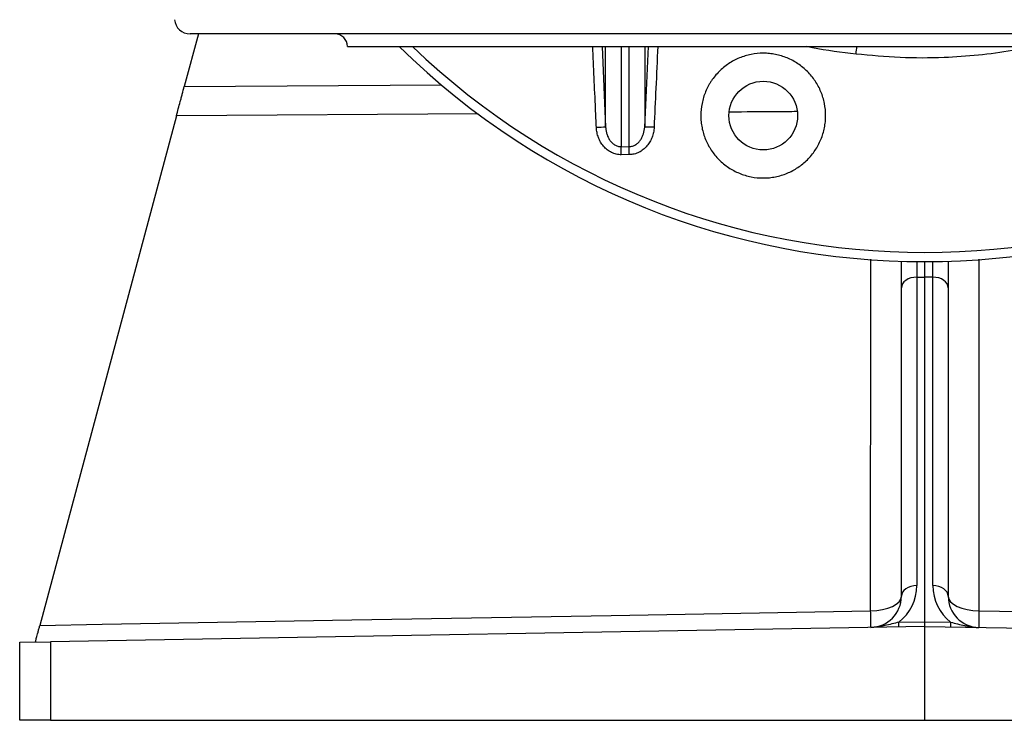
# Model space of a CAD drawing. Header units: millimetres. Extents: x 6 to 914, y 13 to 2073.
# Tile 1 of 12: x 235 to 551, y 13 to 237. Entities that reach past the tile are written whole.
import ezdxf

# ---------------------------------------------------------------- set-up
doc = ezdxf.new("R2010")
doc.units = ezdxf.units.MM

msp = doc.modelspace()

# ---------------------------------------------------------------- linework, layer by layer
at = {"color": 7, "linetype": 'Continuous', "lineweight": 25}
for p, q in [((292.57, 232.59), (288.06, 215.77)), ((525.31, 232.59), (289.89, 232.59)), ((760.73, 232.59), (525.31, 232.59)), ((340.31, 228.59), (525.31, 228.59)), ((525.31, 228.59), (710.31, 228.59)), ((285.54, 206.36), (241.77, 42.99)), ((428.06, 196.45), (430.57, 196.46)), ((430.59, 193.89), (428.08, 193.88)), ((517.81, 151.18), (517.81, 159.71)), ((525.31, 154.67), (525.31, 159.59)), ((532.81, 159.71), (532.81, 151.18)), ((522.73, 154.64), (525.31, 154.67)), ((522.73, 154.64), (522.73, 55.79)), ((527.9, 154.64), (525.31, 154.67)), ((525.31, 44.17), (525.31, 154.67)), ((527.9, 55.79), (527.9, 154.64)), ((517.81, 52.33), (517.81, 151.18)), ((532.81, 151.18), (532.81, 52.33)), ((517.04, 44.03), (525.31, 44.17)), ((525.31, 42.63), (525.31, 44.17)), ((525.31, 44.17), (533.59, 44.03)), ((241.67, 42.63), (241.77, 42.99)), ((525.31, 42.63), (245.14, 37.74)), ((525.31, 12.57), (525.31, 42.63)), ((525.31, 42.63), (805.49, 37.74)), ((235.31, 37.57), (245.14, 37.74)), ((235.31, 12.57), (235.31, 37.57)), ((245.14, 37.74), (245.14, 12.57)), ((245.14, 12.57), (235.31, 12.57)), ((245.14, 12.57), (525.31, 12.57)), ((525.31, 12.57), (805.49, 12.57))]:
    msp.add_line(p, q, dxfattribs=at)
at = {"color": 8, "linetype": 'Continuous', "lineweight": 25}
for p, q in [((421.89, 228.59), (423.06, 202.67)), ((423.06, 202.67), (423.06, 228.59)), ((428.06, 228.59), (428.06, 196.45)), ((430.57, 196.46), (430.57, 228.59)), ((435.56, 228.59), (435.56, 202.75)), ((435.56, 202.75), (436.74, 228.59)), ((288.06, 215.77), (370.49, 216.3)), ((382.19, 206.99), (285.54, 206.36)), ((522.73, 159.61), (522.73, 154.64)), ((527.9, 154.64), (527.9, 159.61))]:
    msp.add_line(p, q, dxfattribs=at)
at = {"color": 8, "linetype": 'Continuous', "lineweight": 25, "flags": 128}
for points in [[(507.97, 47.67), (507.97, 65.37), (507.99, 136.15), (507.99, 160.38)], [(542.63, 160.35), (542.64, 119.39), (542.66, 47.67)]]:
    msp.add_lwpolyline(points, dxfattribs=at)
at = {"color": 7, "linetype": 'Continuous', "lineweight": 25, "flags": 128}
for points in [[(522.73, 154.64), (521.76, 154.56), (520.84, 154.36), (519.99, 154.04), (519.25, 153.6), (518.64, 153.08), (518.19, 152.49), (517.91, 151.85), (517.81, 151.18)], [(532.81, 151.18), (532.72, 151.85), (532.44, 152.49), (531.99, 153.08), (531.38, 153.6), (530.64, 154.04), (529.79, 154.36), (528.86, 154.56), (527.9, 154.64)], [(522.73, 55.79), (521.76, 55.71), (520.84, 55.51), (519.99, 55.18), (519.25, 54.75), (518.64, 54.23), (518.19, 53.64), (517.91, 53), (517.81, 52.33)], [(532.81, 52.33), (532.72, 53), (532.44, 53.64), (531.99, 54.23), (531.38, 54.75), (530.64, 55.18), (529.79, 55.51), (528.86, 55.71), (527.9, 55.79)], [(507.97, 47.67), (509.9, 47.77), (511.75, 48.05), (513.45, 48.48), (514.94, 49.06), (516.16, 49.76), (517.07, 50.56), (517.62, 51.43), (517.81, 52.33)], [(532.81, 52.33), (533, 51.43), (533.56, 50.56), (534.47, 49.76), (535.69, 49.06), (537.18, 48.48), (538.88, 48.05), (540.73, 47.77), (542.66, 47.67)], [(241.77, 42.99), (261.76, 43.34), (341.75, 44.75), (424.86, 46.21), (507.97, 47.67)], [(542.66, 47.67), (562.65, 47.32), (642.64, 45.91), (725.75, 44.45), (808.86, 42.99)]]:
    msp.add_lwpolyline(points, dxfattribs=at)
at = {"color": 7, "linetype": 'Continuous', "lineweight": 25}
msp.add_circle((473.55, 206.41), 11, dxfattribs=at)
for centre, radius, start, end in [((289.89, 237.59), 5, 185, 270), ((336.31, 228.59), 4, 0, 90), ((525.31, 399.59), 240, 225.4387, 314.5613), ((423.19, 150.27), 52.4, 90.1326, 93.3835), ((435.61, 153.47), 49.28, 86.5466, 90.0563), ((201.59, 193.2), 226.49, 0.1713, 0.8234), ((199.22, 193.21), 231.37, 0.1677, 0.8059), ((507.73, 55.79), 15, 308.3763, 0), ((542.9, 55.79), 15, 180, 231.6237), ((507.81, 52.33), 10, 271, 0), ((542.81, 52.33), 10, 180, 269), ((385.36, 44.58), 122.65, 358.9496, 1.444), ((665.27, 44.58), 122.65, 178.556, 181.0504), ((485.78, 43.26), 31.26, 358.5885, 1.4115), ((564.84, 43.26), 31.26, 178.5885, 181.4115)]:
    msp.add_arc(centre, radius, start, end, dxfattribs=at)
at = {"color": 8, "linetype": 'Continuous', "lineweight": 25}
msp.add_arc((525.31, 399.59), 237.05, 226.1668, 313.8332, dxfattribs=at)
for points, knots in [([(420.09, 202.58), (420, 204.58), (419.61, 213.25), (419.22, 221.92), (418.91, 228.59)], [0, 0, 0, 0, 0.2303956, 1, 1, 1, 1]), ([(439.76, 228.59), (439.56, 224.11), (439.16, 215.47), (438.77, 206.83), (438.58, 202.66)], [0, 0, 0, 0, 0.518001, 1, 1, 1, 1]), ([(503.29, 226.14), (498.6, 226.66), (493.27, 227.24), (488.05, 228.45), (487.43, 228.59)], [0, 0, 0, 0, 0.88025, 1, 1, 1, 1]), ([(503.29, 226.14), (503.29, 226.19), (503.38, 226.98), (503.48, 227.87), (503.56, 228.56), (503.56, 228.59)], [0, 0, 0, 0, 0.054531, 0.956429, 1, 1, 1, 1]), ([(560.09, 228.59), (557.86, 228.13), (552.04, 226.91), (542.48, 225.7), (530.46, 224.84), (517.36, 224.79), (507.98, 225.69), (503.29, 226.14)], [0, 0, 0, 0, 0.119648, 0.312453, 0.505259, 0.752628, 1, 1, 1, 1]), ([(484.32, 207.68), (482.15, 207.66), (474.97, 207.61), (467.79, 207.56), (462.78, 207.53)], [0, 0, 0, 0, 0.301772, 1, 1, 1, 1])]:
    msp.add_open_spline(points, degree=3, knots=knots, dxfattribs=at)
at = {"color": 7, "linetype": 'Continuous', "lineweight": 25}
for points, knots in [([(459.39, 192.28), (458.46, 193.21), (457.63, 194.23), (456.55, 195.85), (456.21, 196.41), (455.59, 197.57), (455.31, 198.17), (454.56, 199.99), (454.19, 201.24), (453.8, 203.16), (453.71, 203.81), (453.58, 205.12), (453.55, 205.78), (453.55, 207.73), (453.68, 209.03), (454.06, 210.97), (454.23, 211.61), (454.61, 212.86), (455.05, 214.09), (455.61, 215.27), (456.07, 216.13), (456.23, 216.42), (456.57, 216.98), (456.75, 217.26), (457.66, 218.63), (458.49, 219.63), (459.87, 221.02), (460.36, 221.46), (461.38, 222.29), (461.91, 222.68), (463.54, 223.77), (464.69, 224.39), (466.51, 225.14), (467.13, 225.36), (468.39, 225.74), (469.02, 225.9), (470.94, 226.28), (472.24, 226.41), (474.22, 226.41), (474.88, 226.37), (476.18, 226.24), (476.82, 226.15), (478.1, 225.89), (478.73, 225.73), (479.99, 225.35), (480.61, 225.13), (482.43, 224.38), (483.58, 223.76), (485.21, 222.67), (485.73, 222.28), (486.75, 221.44), (487.24, 221), (488.62, 219.62), (489.45, 218.61), (490.54, 216.97), (490.89, 216.4), (491.5, 215.24), (492.06, 214.06), (492.5, 212.84), (492.88, 211.59), (493.04, 210.95), (493.42, 209.01), (493.55, 207.71), (493.55, 205.75), (493.52, 205.1), (493.42, 204.12), (493.38, 203.79), (493.28, 203.14), (493.23, 202.82), (492.91, 201.21), (492.53, 199.97), (491.78, 198.15), (491.49, 197.55), (490.87, 196.39), (490.54, 195.83), (489.45, 194.21), (488.62, 193.2), (487.23, 191.8), (486.74, 191.36), (485.73, 190.53), (485.2, 190.14), (484.12, 189.42), (483.56, 189.08), (482.4, 188.46), (481.8, 188.18), (479.99, 187.43), (478.74, 187.05), (476.82, 186.66), (476.17, 186.57), (474.85, 186.44), (474.2, 186.41), (472.24, 186.41), (470.94, 186.53), (469.01, 186.92), (468.37, 187.08), (467.11, 187.46), (466.5, 187.68), (465.29, 188.18), (464.71, 188.46), (463.55, 189.07), (462.99, 189.41), (461.34, 190.51), (460.33, 191.34), (459.39, 192.28)], [0, 0, 0, 0, 0.03125, 0.03125, 0.046875, 0.046875, 0.0625, 0.0625, 0.09375, 0.09375, 0.109375, 0.109375, 0.125, 0.125, 0.15625, 0.15625, 0.171875, 0.171875, 0.1875, 0.203125, 0.203125, 0.210937, 0.210937, 0.21875, 0.21875, 0.25, 0.25, 0.265625, 0.265625, 0.28125, 0.28125, 0.3125, 0.3125, 0.328125, 0.328125, 0.34375, 0.34375, 0.375, 0.375, 0.390625, 0.390625, 0.40625, 0.40625, 0.421875, 0.421875, 0.4375, 0.4375, 0.46875, 0.46875, 0.484375, 0.484375, 0.5, 0.5, 0.53125, 0.53125, 0.546875, 0.546875, 0.5625, 0.578125, 0.578125, 0.59375, 0.59375, 0.625, 0.625, 0.640625, 0.640625, 0.648438, 0.648438, 0.65625, 0.65625, 0.6875, 0.6875, 0.703125, 0.703125, 0.71875, 0.71875, 0.75, 0.75, 0.765625, 0.765625, 0.78125, 0.78125, 0.796875, 0.796875, 0.8125, 0.8125, 0.84375, 0.84375, 0.859375, 0.859375, 0.875, 0.875, 0.90625, 0.90625, 0.921875, 0.921875, 0.9375, 0.9375, 0.953125, 0.953125, 0.96875, 0.96875, 1, 1, 1, 1]), ([(285.54, 206.36), (285.93, 207.83), (286.34, 209.34), (286.87, 211.31), (286.97, 211.71), (287.19, 212.51), (287.3, 212.92), (287.62, 214.14), (287.84, 214.95), (288.06, 215.77)], [0, 0, 0, 0, 0.5, 0.5, 0.625, 0.625, 0.75, 0.75, 1, 1, 1, 1]), ([(428.08, 193.88), (427.53, 193.87), (426.99, 193.94), (425.94, 194.18), (425.42, 194.37), (424.45, 194.84), (423.99, 195.13), (423.13, 195.81), (422.74, 196.19), (422.03, 197.01), (421.71, 197.46), (421.17, 198.4), (420.93, 198.89), (420.65, 199.65), (420.56, 199.91), (420.41, 200.43), (420.35, 200.7), (420.18, 201.49), (420.12, 202.03), (420.09, 202.58)], [0, 0, 0, 0, 0.125, 0.125, 0.25, 0.25, 0.375, 0.375, 0.5, 0.5, 0.625, 0.625, 0.75, 0.75, 0.8125, 0.8125, 0.875, 0.875, 1, 1, 1, 1]), ([(423.06, 202.67), (423.08, 202.31), (423.12, 201.95), (423.24, 201.24), (423.32, 200.88), (423.53, 200.19), (423.66, 199.85), (423.97, 199.19), (424.16, 198.87), (424.58, 198.28), (424.81, 198), (425.2, 197.61), (425.34, 197.49), (425.63, 197.26), (425.78, 197.15), (426.1, 196.96), (426.26, 196.88), (426.6, 196.73), (426.78, 196.66), (427.13, 196.56), (427.31, 196.52), (427.68, 196.46), (427.87, 196.45), (428.06, 196.45)], [0, 0, 0, 0, 0.125, 0.125, 0.25, 0.25, 0.375, 0.375, 0.5, 0.5, 0.625, 0.625, 0.6875, 0.6875, 0.75, 0.75, 0.8125, 0.8125, 0.875, 0.875, 0.9375, 0.9375, 1, 1, 1, 1]), ([(430.57, 196.46), (430.95, 196.47), (431.32, 196.52), (431.85, 196.69), (432.03, 196.76), (432.37, 196.91), (432.53, 197), (433, 197.3), (433.29, 197.53), (433.82, 198.05), (434.06, 198.34), (434.47, 198.94), (434.65, 199.26), (434.96, 199.92), (435.09, 200.26), (435.41, 201.3), (435.53, 202.02), (435.56, 202.75)], [0, 0, 0, 0, 0.125, 0.125, 0.1875, 0.1875, 0.25, 0.25, 0.375, 0.375, 0.5, 0.5, 0.625, 0.625, 0.75, 0.75, 1, 1, 1, 1]), ([(438.58, 202.66), (438.55, 202.11), (438.49, 201.57), (438.27, 200.51), (438.12, 199.99), (437.74, 198.97), (437.51, 198.47), (436.96, 197.53), (436.65, 197.09), (436.12, 196.47), (435.94, 196.27), (435.55, 195.88), (435.34, 195.7), (434.7, 195.19), (434.24, 194.9), (433.51, 194.53), (433.26, 194.42), (432.74, 194.23), (432.48, 194.15), (431.69, 193.96), (431.14, 193.89), (430.59, 193.89)], [0, 0, 0, 0, 0.125, 0.125, 0.25, 0.25, 0.375, 0.375, 0.5, 0.5, 0.5625, 0.5625, 0.625, 0.625, 0.75, 0.75, 0.8125, 0.8125, 0.875, 0.875, 1, 1, 1, 1]), ([(240.34, 37.66), (240.34, 37.66), (240.37, 37.78), (240.47, 38.15), (240.51, 38.31), (240.61, 38.67), (240.66, 38.88), (240.79, 39.35), (240.86, 39.61), (241.01, 40.18), (241.09, 40.49), (241.27, 41.14), (241.36, 41.48), (241.56, 42.21), (241.66, 42.6), (241.77, 42.99)], [0, 0, 0, 0, 0.25, 0.25, 0.375, 0.375, 0.5, 0.5, 0.625, 0.625, 0.75, 0.75, 0.875, 0.875, 1, 1, 1, 1]), ([(517.04, 44.03), (516.29, 43.83), (515.54, 43.64), (514.04, 43.28), (513.28, 43.11), (512.13, 42.87), (511.75, 42.79), (510.99, 42.65), (510.61, 42.58), (509.85, 42.47), (509.48, 42.43), (508.92, 42.38), (508.73, 42.36), (508.45, 42.35), (508.36, 42.34), (508.17, 42.33), (508.08, 42.33), (507.99, 42.33)], [0, 0, 0, 0, 0.25, 0.25, 0.5, 0.5, 0.625, 0.625, 0.75, 0.75, 0.875, 0.875, 0.9375, 0.9375, 0.96875, 0.96875, 1, 1, 1, 1]), ([(533.59, 44.03), (534.33, 43.83), (535.08, 43.64), (536.59, 43.28), (537.35, 43.11), (538.5, 42.87), (538.88, 42.79), (539.64, 42.65), (540.02, 42.58), (540.77, 42.47), (541.15, 42.43), (541.71, 42.38), (541.89, 42.36), (542.17, 42.35), (542.27, 42.34), (542.45, 42.33), (542.55, 42.33), (542.64, 42.33)], [0, 0, 0, 0, 0.25, 0.25, 0.5, 0.5, 0.625, 0.625, 0.75, 0.75, 0.875, 0.875, 0.9375, 0.9375, 0.96875, 0.96875, 1, 1, 1, 1])]:
    msp.add_open_spline(points, degree=3, knots=knots, dxfattribs=at)

doc.saveas('drawing.dxf')
